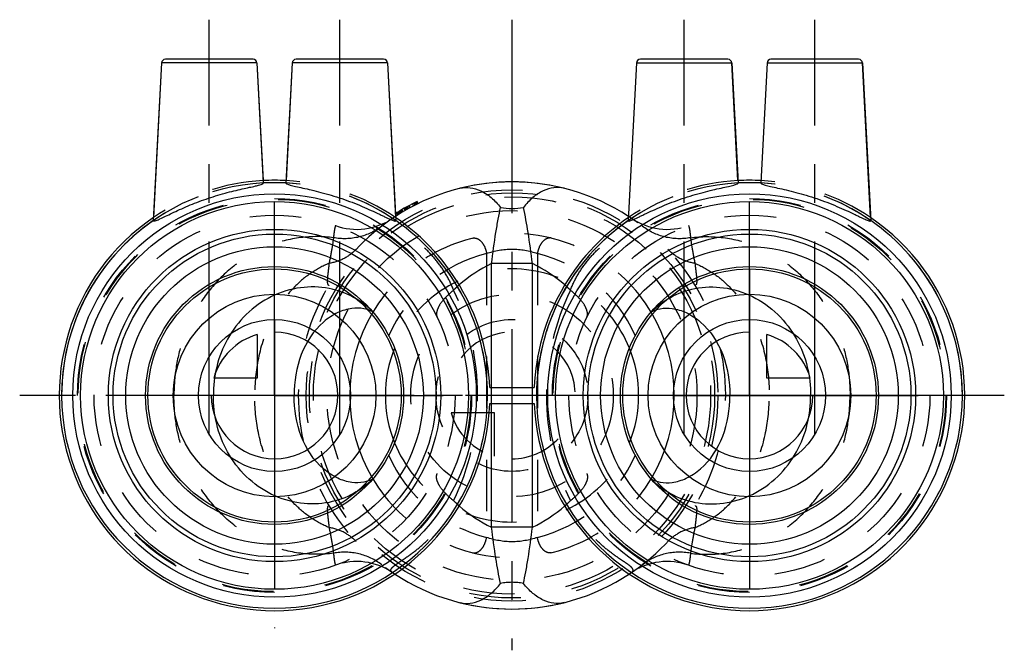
# Model space of a CAD drawing. Header units: millimetres. Extents: x 438 to 562, y 460 to 540.
import ezdxf

# ---------------------------------------------------------------- set-up
doc = ezdxf.new("R2010")
doc.units = ezdxf.units.MM
doc.header["$LTSCALE"] = 65.185185
doc.linetypes.add('CENTER', pattern=[0.6, 0.375, -0.075, 0.075, -0.075])
doc.linetypes.add('HIDDEN', pattern=[0.2, 0.1, -0.1])
for name, color, linetype in [('ACHSEN_S', 7, 'CONTINUOUS'), ('FASEN', 7, 'CONTINUOUS'), ('KOERPER', 7, 'CONTINUOUS'), ('KONST.EL_MIT_GEO', 7, 'CONTINUOUS'), ('KURVEN', 7, 'CONTINUOUS')]:
    doc.layers.add(name, color=color, linetype=linetype)

msp = doc.modelspace()

# ---------------------------------------------------------------- linework, layer by layer
at = {"layer": 'ACHSEN_S', "color": 2, "linetype": 'CENTER'}
for p, q in [((500, 539.82), (500, 460.11)), ((562.2, 492.32), (437.8, 492.32))]:
    msp.add_line(p, q, dxfattribs=at)
at = {"layer": 'FASEN', "color": 8, "linetype": 'HIDDEN'}
msp.add_circle((500, 492.32), 23.37, dxfattribs=at)
at = {"layer": 'KOERPER', "color": 2, "linetype": 'CENTER'}
for p, q in [((461.75, 487.32), (461.75, 539.82)), ((478.25, 487.32), (478.25, 539.82)), ((521.75, 487.32), (521.75, 539.82)), ((538.25, 487.32), (538.25, 539.82)), ((470, 492.32), (470, 520.34)), ((530, 492.32), (530, 519.91)), ((457.29, 492.32), (448.7, 492.32)), ((470, 492.32), (467.5, 492.32)), ((470, 492.32), (470, 462.91)), ((470, 492.32), (491.3, 492.32)), ((530, 492.32), (508.7, 492.32)), ((530, 492.32), (532.5, 492.32)), ((530, 492.32), (530, 463.55)), ((542.71, 492.32), (551.3, 492.32))]:
    msp.add_line(p, q, dxfattribs=at)
at = {"layer": 'KOERPER', "color": 7, "linetype": 'Continuous'}
for p, q in [((455.73, 534.35), (454.68, 514.44)), ((467.77, 534.35), (468.57, 519.18)), ((472.23, 534.35), (471.43, 519.18)), ((484.27, 534.35), (485.32, 514.44)), ((515.73, 534.35), (514.68, 514.44)), ((527.77, 534.35), (528.57, 519.18)), ((532.23, 534.35), (531.43, 519.18)), ((544.27, 534.35), (545.32, 514.44)), ((497.18, 493.32), (502.82, 493.32)), ((497.18, 491.32), (502.82, 491.32))]:
    msp.add_line(p, q, dxfattribs=at)
at = {"layer": 'KOERPER', "color": 8, "linetype": 'HIDDEN'}
for p, q in [((457.29, 492.32), (447.2, 492.32)), ((467.5, 492.32), (457.29, 492.32)), ((532.5, 492.32), (542.71, 492.32)), ((542.71, 492.32), (552.8, 492.32))]:
    msp.add_line(p, q, dxfattribs=at)
for centre, radius, start, end in [((470, 492.32), 26.9, 93.0482, 180), ((470, 492.32), 27.2, 93.0477, 124.2255), ((470, 492.32), 26.9, 55.2874, 86.9518), ((470, 492.32), 27.2, 55.7745, 86.9523), ((530, 492.32), 26.9, 93.0482, 180), ((530, 492.32), 27.2, 93.0477, 124.2255), ((530, 492.32), 26.9, 55.2874, 86.9518), ((530, 492.32), 27.2, 55.7745, 86.9523), ((470, 492.32), 26.9, 180, 360), ((530, 492.32), 26.9, 180, 360)]:
    msp.add_arc(centre, radius, start, end, dxfattribs=at)
at = {"layer": 'KOERPER', "color": 7, "linetype": 'Continuous'}
for centre, radius, start, end in [((470, 492.32), 27.2, 86.9523, 93.0477), ((470, 492.32), 26.9, 86.9518, 93.0482), ((500, 492.32), 27, 75.9235, 104.0765), ((530, 492.32), 27.2, 86.9523, 93.0477), ((530, 492.32), 26.9, 86.9518, 93.0482), ((470, 492.32), 27.2, 124.2255, 357.8931), ((470, 492.32), 26.9, 124.7126, 180), ((470, 492.32), 27.2, 2.1069, 55.7745), ((470, 492.32), 26.9, 0, 55.2874), ((530, 492.32), 27.2, 124.2255, 177.8931), ((530, 492.32), 27.2, 182.1069, 55.7745), ((530, 492.32), 26.9, 124.7126, 180), ((530, 492.32), 26.9, 0, 55.2874), ((500, 492.32), 27, 255.9235, 284.0765)]:
    msp.add_arc(centre, radius, start, end, dxfattribs=at)
for points, knots in [([(455.03, 514.44), (455.2, 514.5), (455.59, 514.68), (456.26, 515), (457.08, 515.39), (458.39, 516), (460.21, 516.77), (462.14, 517.43), (463.72, 517.89), (464.84, 518.18), (465.87, 518.42), (466.77, 518.62), (467.51, 518.78), (468.06, 518.92), (468.39, 519.02), (468.54, 519.11), (468.57, 519.16), (468.57, 519.18)], [0, 0, 0, 0, 0.037462, 0.089703, 0.153676, 0.226662, 0.390719, 0.565236, 0.65091, 0.732168, 0.806383, 0.871069, 0.92404, 0.963562, 0.988559, 0.995683, 1, 1, 1, 1]), ([(471.43, 519.18), (471.43, 519.16), (471.47, 519.1), (471.66, 519.01), (472.06, 518.88), (472.73, 518.73), (473.62, 518.53), (474.69, 518.29), (475.9, 517.99), (477.19, 517.63), (478.93, 517.08), (480.61, 516.43), (482.18, 515.74), (483.05, 515.33), (483.68, 515.03), (484.09, 514.83), (484.44, 514.66), (484.74, 514.53), (484.98, 514.43), (485.14, 514.38), (485.24, 514.37), (485.28, 514.38), (485.32, 514.4), (485.32, 514.42), (485.32, 514.44)], [0, 0, 0, 0, 0.004781, 0.013086, 0.042714, 0.089552, 0.151896, 0.227189, 0.312298, 0.403785, 0.498205, 0.683309, 0.768462, 0.845015, 0.879092, 0.909769, 0.936543, 0.958898, 0.976342, 0.988541, 0.992666, 0.995611, 0.997769, 1, 1, 1, 1]), ([(514.68, 514.44), (514.68, 514.42), (514.68, 514.4), (514.72, 514.38), (514.76, 514.37), (514.86, 514.38), (515.02, 514.43), (515.26, 514.53), (515.56, 514.66), (515.91, 514.83), (516.32, 515.03), (516.95, 515.33), (517.82, 515.74), (519.39, 516.43), (521.07, 517.08), (522.81, 517.63), (524.1, 517.99), (525.31, 518.29), (526.38, 518.53), (527.27, 518.73), (527.94, 518.88), (528.34, 519.01), (528.53, 519.1), (528.57, 519.16), (528.57, 519.18)], [0, 0, 0, 0, 0.002231, 0.004389, 0.007334, 0.011458, 0.023657, 0.041099, 0.063454, 0.090227, 0.120902, 0.154977, 0.231524, 0.316676, 0.501778, 0.596179, 0.687673, 0.772791, 0.848089, 0.910439, 0.957282, 0.986913, 0.995219, 1, 1, 1, 1]), ([(531.43, 519.18), (531.43, 519.16), (531.47, 519.1), (531.66, 519.01), (532.06, 518.88), (532.73, 518.73), (533.62, 518.53), (534.69, 518.29), (535.9, 517.99), (537.19, 517.63), (538.93, 517.08), (540.61, 516.43), (542.18, 515.74), (543.05, 515.33), (543.68, 515.03), (544.09, 514.83), (544.44, 514.66), (544.74, 514.53), (544.98, 514.43), (545.14, 514.38), (545.24, 514.37), (545.28, 514.38), (545.32, 514.4), (545.32, 514.42), (545.32, 514.44)], [0, 0, 0, 0, 0.004781, 0.013086, 0.042714, 0.089552, 0.151896, 0.227189, 0.312298, 0.403785, 0.498204, 0.683309, 0.768463, 0.845016, 0.879093, 0.909769, 0.936543, 0.958898, 0.976342, 0.988541, 0.992666, 0.995611, 0.997769, 1, 1, 1, 1]), ([(454.68, 514.44), (454.68, 514.42), (454.69, 514.39), (454.74, 514.37), (454.81, 514.38), (454.87, 514.39), (454.9, 514.4)], [0, 0, 0, 0, 0.158403, 0.33423, 0.606808, 1, 1, 1, 1]), ([(454.9, 514.4), (454.91, 514.4), (454.95, 514.42), (455, 514.43), (455.03, 514.44)], [0, 0, 0, 0, 0.228023, 1, 1, 1, 1])]:
    msp.add_open_spline(points, degree=3, knots=knots, dxfattribs=at)
at = {"layer": 'KOERPER', "color": 8, "linetype": 'HIDDEN'}
for points in [[(473, 492.32), (473, 492.32), (472.99, 492.33), (472.98, 492.32), (472.95, 492.32), (472.91, 492.32), (472.86, 492.32), (472.77, 492.32), (472.63, 492.32), (472.43, 492.32), (472.18, 492.32), (471.9, 492.32), (471.43, 492.32), (470.74, 492.32), (469.8, 492.32), (468.7, 492.32), (467.92, 492.32), (467.5, 492.32)], [(527, 492.32), (527, 492.32), (527.01, 492.33), (527.02, 492.32), (527.05, 492.32), (527.09, 492.32), (527.14, 492.32), (527.23, 492.32), (527.37, 492.32), (527.57, 492.32), (527.82, 492.32), (528.1, 492.32), (528.57, 492.32), (529.26, 492.32), (530.2, 492.32), (531.3, 492.32), (532.08, 492.32), (532.5, 492.32)]]:
    msp.add_open_spline(points, degree=3, knots=[0, 0, 0, 0, 0.00102, 0.004076, 0.009164, 0.01628, 0.025419, 0.036578, 0.064934, 0.101307, 0.145624, 0.197803, 0.257764, 0.400593, 0.572877, 0.773216, 1, 1, 1, 1], dxfattribs=at)
at = {"layer": 'KONST.EL_MIT_GEO', "color": 7, "linetype": 'Continuous'}
for p, q in [((455.73, 534.35), (454.7, 514.81)), ((467.77, 534.35), (455.73, 534.35)), ((467.28, 534.82), (456.22, 534.82)), ((467.77, 534.35), (468.55, 519.48)), ((472.23, 534.35), (471.45, 519.48)), ((484.27, 534.35), (472.23, 534.35)), ((483.78, 534.82), (472.72, 534.82)), ((484.27, 534.35), (485.3, 514.81)), ((515.73, 534.35), (527.77, 534.35)), ((527.28, 534.82), (516.22, 534.82)), ((528.55, 519.48), (527.77, 534.35)), ((532.23, 534.35), (544.27, 534.35)), ((543.78, 534.82), (532.72, 534.82)), ((545.3, 514.81), (544.27, 534.35)), ((487.88, 516.45), (487.75, 516.72)), ((488.16, 516.59), (488.03, 516.86)), ((485.54, 515.12), (485.41, 515.4)), ((485.61, 515.17), (485.48, 515.44)), ((497.43, 493.32), (497.43, 508.99)), ((502.57, 508.99), (497.43, 508.99)), ((502.57, 493.32), (502.57, 508.99)), ((479.5, 492.32), (453.7, 492.32)), ((520.5, 492.32), (546.3, 492.32)), ((497.43, 475.66), (497.43, 491.32)), ((502.57, 475.66), (502.57, 491.32)), ((502.57, 475.66), (497.43, 475.66))]:
    msp.add_line(p, q, dxfattribs=at)
at = {"layer": 'KONST.EL_MIT_GEO', "color": 8, "linetype": 'HIDDEN'}
for p, q in [((487.07, 516.02), (486.94, 516.29)), ((487.13, 516.06), (487, 516.33)), ((487.14, 516.06), (487.01, 516.33)), ((487.56, 516.28), (487.43, 516.55)), ((487.73, 516.37), (487.6, 516.64)), ((487.74, 516.38), (487.61, 516.65)), ((487.81, 516.41), (487.68, 516.68)), ((487.86, 516.44), (487.73, 516.71)), ((487.98, 516.5), (487.85, 516.77)), ((487.99, 516.5), (487.86, 516.77)), ((488.02, 516.52), (487.89, 516.79)), ((485.68, 515.21), (485.54, 515.48)), ((485.69, 515.22), (485.55, 515.49)), ((485.71, 515.23), (485.58, 515.5)), ((485.83, 515.31), (485.7, 515.58)), ((485.93, 515.37), (485.8, 515.64)), ((485.98, 515.39), (485.84, 515.67)), ((485.99, 515.4), (485.86, 515.68)), ((486.08, 515.46), (485.95, 515.73)), ((486.12, 515.48), (485.99, 515.75)), ((486.13, 515.49), (486, 515.76)), ((486.21, 515.53), (486.07, 515.8)), ((486.23, 515.55), (486.1, 515.82)), ((486.51, 515.71), (486.38, 515.98)), ((486.54, 515.73), (486.41, 516)), ((486.56, 515.74), (486.43, 516.01)), ((486.66, 515.8), (486.53, 516.07)), ((486.81, 515.88), (486.68, 516.15)), ((486.86, 515.91), (486.73, 516.18)), ((486.88, 515.92), (486.75, 516.19)), ((496.79, 510.27), (496.79, 474.38)), ((503.21, 510.27), (503.21, 474.38)), ((476.85, 506.21), (476.85, 506.22)), ((523.15, 506.22), (523.15, 506.21)), ((523.15, 506.21), (523.15, 506.22)), ((497.43, 491.32), (497.43, 493.32)), ((502.57, 491.32), (502.57, 493.32)), ((476.85, 478.43), (476.85, 478.43)), ((476.85, 478.43), (476.85, 478.43)), ((523.15, 478.43), (523.15, 478.43)), ((523.15, 478.43), (523.15, 478.43))]:
    msp.add_line(p, q, dxfattribs=at)
at = {"layer": 'KONST.EL_MIT_GEO', "color": 7, "linetype": 'Continuous'}
for centre, radius in [((470, 492.32), 25.49), ((530, 492.32), 25.49), ((470, 492.32), 24.5), ((530, 492.32), 24.5), ((470, 492.32), 21), ((470, 492.32), 20.4), ((530, 492.32), 21), ((530, 492.32), 20.4), ((470, 492.32), 18.8), ((530, 492.32), 18.8), ((470, 492.32), 16.3), ((530, 492.32), 16.3)]:
    msp.add_circle(centre, radius, dxfattribs=at)
at = {"layer": 'KONST.EL_MIT_GEO', "color": 8, "linetype": 'HIDDEN'}
for centre, radius in [((500, 492.32), 26), ((500, 492.32), 25.6), ((470, 492.32), 24.9), ((470, 492.32), 24.8), ((500, 492.32), 25.1), ((530, 492.32), 24.9), ((530, 492.32), 24.8), ((470, 492.32), 22.8), ((530, 492.32), 22.8)]:
    msp.add_circle(centre, radius, dxfattribs=at)
at = {"layer": 'KONST.EL_MIT_GEO', "color": 7, "linetype": 'Continuous'}
for centre, radius, start, end in [((456.22, 534.32), 0.5, 90, 177), ((467.28, 534.32), 0.5, 3, 90), ((472.72, 534.32), 0.5, 90, 177), ((483.78, 534.32), 0.5, 3, 90), ((516.22, 534.32), 0.5, 90, 177), ((527.28, 534.32), 0.5, 3, 90), ((532.72, 534.32), 0.5, 90, 177), ((543.78, 534.32), 0.5, 3, 90), ((500, 492.32), 27, 56.9694, 123.0306), ((500, 492.32), 27.3, 116, 122.309), ((505.43, 492.37), 18.45, 115.7164, 131.0003), ((494.55, 492.34), 18.48, 49.0103, 64.2666), ((500, 492.32), 20.5, 149.0221, 210.9779), ((500, 492.32), 20.5, 329.0221, 30.9779), ((470, 492.32), 26.9, 180, 360), ((530, 492.32), 26.9, 180, 360), ((505.44, 492.29), 18.46, 229.0089, 244.2815), ((494.56, 492.29), 18.46, 295.7263, 310.9924), ((500, 492.32), 27, 236.689, 303.311)]:
    msp.add_arc(centre, radius, start, end, dxfattribs=at)
at = {"layer": 'KONST.EL_MIT_GEO', "color": 8, "linetype": 'HIDDEN'}
for centre, radius, start, end in [((470, 492.32), 26.9, 0, 180), ((530, 492.32), 26.9, 0, 180), ((500, 492.32), 27, 123.0306, 236.689), ((480.39, 521.32), 8, 250.2772, 304.0685), ((500, 492.32), 27, 303.311, 56.9694), ((519.61, 521.32), 8, 235.9316, 289.7227), ((500, 492.32), 20.5, 30.9779, 149.0221), ((501.29, 492.32), 18.5, 104.0758, 155.7415), ((498.71, 492.32), 18.5, 24.2585, 75.9242), ((505.52, 492.27), 18.58, 131.9332, 133.9371), ((464.86, 492.32), 30.8, 334.3718, 25.6282), ((505.5, 492.29), 18.55, 130.9936, 131.9329), ((535.14, 492.32), 30.8, 154.3717, 205.6283), ((494.51, 492.3), 18.54, 48.0672, 49.0087), ((494.49, 492.28), 18.56, 46.0628, 48.0669), ((474.93, 495.51), 10.5, 44.521, 44.9291), ((480.83, 500.09), 3.21, 60.1697, 60.5335), ((525.07, 495.51), 10.5, 135.0709, 135.479), ((519.17, 500.09), 3.21, 119.4665, 119.8303), ((501.29, 492.32), 18.5, 204.2585, 255.9242), ((498.71, 492.32), 18.5, 284.0758, 335.7415), ((474.93, 489.14), 10.5, 315.0709, 315.479), ((480.83, 484.55), 3.21, 299.4665, 299.8303), ((500, 492.32), 20.5, 210.9779, 329.0221), ((525.07, 489.14), 10.5, 224.521, 224.9291), ((519.17, 484.55), 3.21, 240.1697, 240.5335), ((505.52, 492.38), 18.57, 226.0629, 228.0656), ((494.49, 492.37), 18.56, 311.9315, 313.9372), ((505.5, 492.36), 18.55, 228.0659, 229.0098), ((494.51, 492.35), 18.54, 310.9882, 311.9312), ((480.39, 463.33), 8, 55.9316, 109.7227), ((519.61, 463.33), 8, 70.2773, 124.0682)]:
    msp.add_arc(centre, radius, start, end, dxfattribs=at)
at = {"layer": 'KONST.EL_MIT_GEO', "color": 7, "linetype": 'Continuous'}
for points, knots in [([(493.43, 518.51), (493.85, 518.62), (494.77, 518.66), (496.14, 518.23), (497.45, 517.35), (498.2, 516.54), (498.56, 516.09)], [0, 0, 0, 0, 0.216548, 0.449858, 0.710331, 1, 1, 1, 1]), ([(506.57, 518.51), (506.15, 518.62), (505.23, 518.66), (503.86, 518.23), (502.55, 517.35), (501.8, 516.54), (501.44, 516.09)], [0, 0, 0, 0, 0.216483, 0.449723, 0.710091, 1, 1, 1, 1]), ([(497.43, 508.99), (497.58, 510.31), (497.83, 512.19), (498.24, 514.55), (498.45, 515.6), (498.56, 516.09)], [0, 0, 0, 0, 0.553477, 0.792496, 1, 1, 1, 1]), ([(498.56, 516.09), (499.02, 515.98), (500, 515.91), (500.97, 515.98), (501.44, 516.09)], [0, 0, 0, 0, 0.499965, 1, 1, 1, 1]), ([(502.57, 508.99), (502.42, 510.31), (502.1, 512.68), (501.68, 515.04), (501.44, 516.09)], [0, 0, 0, 0, 0.553572, 1, 1, 1, 1]), ([(482.37, 502.93), (481.67, 503.63), (479.97, 504.91), (476.82, 506.04), (473.18, 506.13), (469.51, 504.99), (466.29, 502.71), (463.91, 499.57), (462.55, 496), (462.27, 493.52), (462.27, 492.32)], [0, 0, 0, 0, 0.102871, 0.217228, 0.341603, 0.473305, 0.608802, 0.744109, 0.875453, 1, 1, 1, 1]), ([(517.63, 502.93), (518.33, 503.63), (520.03, 504.91), (523.18, 506.04), (526.82, 506.13), (530.49, 504.99), (533.71, 502.71), (536.09, 499.57), (537.45, 496), (537.73, 493.52), (537.73, 492.32)], [0, 0, 0, 0, 0.102871, 0.217228, 0.341603, 0.473305, 0.608802, 0.744109, 0.875453, 1, 1, 1, 1]), ([(482.41, 502.88), (482.06, 503.08), (481.19, 503.38), (479.64, 503.39), (477.86, 502.83), (475.33, 501.15), (472.99, 497.52), (472.48, 494.07), (472.48, 492.32)], [0, 0, 0, 0, 0.070558, 0.159748, 0.268997, 0.396951, 0.690373, 1, 1, 1, 1]), ([(517.59, 502.88), (517.94, 503.08), (518.81, 503.38), (520.36, 503.39), (522.14, 502.83), (524.67, 501.15), (527.01, 497.52), (527.52, 494.07), (527.52, 492.32)], [0, 0, 0, 0, 0.070558, 0.159748, 0.268997, 0.396951, 0.690373, 1, 1, 1, 1]), ([(482.37, 481.72), (481.67, 481.02), (479.97, 479.74), (476.82, 478.61), (473.18, 478.52), (469.51, 479.65), (466.29, 481.94), (463.91, 485.07), (462.55, 488.64), (462.27, 491.12), (462.27, 492.32)], [0, 0, 0, 0, 0.102871, 0.217228, 0.341603, 0.473305, 0.608802, 0.744109, 0.875453, 1, 1, 1, 1]), ([(482.41, 481.76), (482.06, 481.57), (481.19, 481.27), (479.64, 481.26), (477.86, 481.81), (475.33, 483.5), (472.99, 487.13), (472.48, 490.57), (472.48, 492.32)], [0, 0, 0, 0, 0.070558, 0.159748, 0.268997, 0.396951, 0.690373, 1, 1, 1, 1]), ([(517.59, 481.76), (517.94, 481.57), (518.81, 481.27), (520.36, 481.26), (522.14, 481.81), (524.67, 483.5), (527.01, 487.13), (527.52, 490.57), (527.52, 492.32)], [0, 0, 0, 0, 0.070558, 0.159748, 0.268997, 0.396951, 0.690373, 1, 1, 1, 1]), ([(517.63, 481.72), (518.33, 481.02), (520.03, 479.74), (523.18, 478.61), (526.82, 478.52), (530.49, 479.65), (533.71, 481.94), (536.09, 485.07), (537.45, 488.64), (537.73, 491.12), (537.73, 492.32)], [0, 0, 0, 0, 0.102871, 0.217228, 0.341603, 0.473305, 0.608802, 0.744109, 0.875453, 1, 1, 1, 1]), ([(498.56, 468.56), (498.32, 469.6), (497.9, 471.96), (497.58, 474.34), (497.43, 475.66)], [0, 0, 0, 0, 0.446386, 1, 1, 1, 1]), ([(501.44, 468.56), (501.55, 469.04), (501.76, 470.09), (502.17, 472.46), (502.42, 474.34), (502.57, 475.66)], [0, 0, 0, 0, 0.207487, 0.446481, 1, 1, 1, 1]), ([(493.43, 466.13), (493.85, 466.03), (494.77, 465.98), (496.14, 466.42), (497.45, 467.3), (498.2, 468.1), (498.56, 468.56)], [0, 0, 0, 0, 0.216484, 0.449723, 0.710089, 1, 1, 1, 1]), ([(501.44, 468.56), (501.21, 468.61), (500.73, 468.68), (500, 468.71), (499.27, 468.68), (498.79, 468.61), (498.56, 468.56)], [0, 0, 0, 0, 0.246853, 0.499951, 0.753075, 1, 1, 1, 1]), ([(506.57, 466.13), (506.15, 466.03), (505.23, 465.98), (503.86, 466.42), (502.55, 467.3), (501.8, 468.1), (501.44, 468.56)], [0, 0, 0, 0, 0.216541, 0.449852, 0.710332, 1, 1, 1, 1])]:
    msp.add_open_spline(points, degree=3, knots=knots, dxfattribs=at)
at = {"layer": 'KONST.EL_MIT_GEO', "color": 8, "linetype": 'HIDDEN'}
for points, knots in [([(477.69, 513.79), (477.69, 513.78), (477.68, 513.76), (477.67, 513.73), (477.66, 513.67), (477.63, 513.57), (477.59, 513.41), (477.56, 513.21), (477.5, 512.82), (477.47, 512.5), (477.44, 512.26)], [0, 0, 0, 0, 0.016249, 0.035749, 0.06246, 0.136902, 0.239443, 0.371789, 0.537785, 1, 1, 1, 1]), ([(492.63, 505.64), (492.36, 506.31), (491.72, 507.62), (490.48, 509.41), (489.03, 510.95), (487.74, 512.02), (486.76, 512.73), (486.11, 513.16), (485.56, 513.53), (485.14, 513.84), (484.85, 514.09), (484.71, 514.3), (484.69, 514.45), (484.74, 514.58), (484.82, 514.65), (484.88, 514.69)], [0, 0, 0, 0, 0.174272, 0.352016, 0.525408, 0.685388, 0.756838, 0.820307, 0.874008, 0.91649, 0.947227, 0.967565, 0.975332, 0.982762, 1, 1, 1, 1]), ([(507.37, 505.64), (507.64, 506.31), (508.28, 507.62), (509.52, 509.41), (510.97, 510.95), (512.25, 512.02), (513.24, 512.73), (513.89, 513.16), (514.44, 513.53), (514.86, 513.84), (515.15, 514.09), (515.29, 514.3), (515.31, 514.45), (515.26, 514.58), (515.18, 514.65), (515.12, 514.69)], [0, 0, 0, 0, 0.174264, 0.351994, 0.525378, 0.685354, 0.756806, 0.820283, 0.873993, 0.916475, 0.947222, 0.967562, 0.97533, 0.982761, 1, 1, 1, 1]), ([(522.31, 513.79), (522.31, 513.78), (522.32, 513.76), (522.33, 513.73), (522.34, 513.67), (522.37, 513.57), (522.41, 513.41), (522.44, 513.21), (522.5, 512.82), (522.53, 512.5), (522.56, 512.26)], [0, 0, 0, 0, 0.016241, 0.035738, 0.062445, 0.136884, 0.239422, 0.371769, 0.537767, 1, 1, 1, 1]), ([(483.55, 513.73), (482.7, 513.08), (480.71, 512.13), (478.5, 512.07), (477.44, 512.26)], [0, 0, 0, 0, 0.498475, 1, 1, 1, 1]), ([(522.56, 512.26), (521.5, 512.07), (519.29, 512.13), (517.3, 513.08), (516.45, 513.73)], [0, 0, 0, 0, 0.501525, 1, 1, 1, 1]), ([(477.44, 512.26), (476.07, 512.44), (473.24, 512.45), (469.13, 511.37), (465.38, 509.3), (462.27, 506.44), (459.91, 503.08), (458.33, 499.49), (457.47, 495.88), (457.29, 493.48), (457.29, 492.32)], [0, 0, 0, 0, 0.129071, 0.261408, 0.394602, 0.526165, 0.653756, 0.775785, 0.891316, 1, 1, 1, 1]), ([(477.44, 512.26), (477.4, 511.82), (477.23, 510.73), (477.02, 509.66), (476.88, 509.01)], [0, 0, 0, 0, 0.401676, 1, 1, 1, 1]), ([(495.01, 512.21), (495.19, 512.25), (495.64, 512.2), (496.18, 511.76), (496.59, 511.09), (496.74, 510.55), (496.79, 510.27)], [0, 0, 0, 0, 0.193823, 0.427118, 0.703384, 1, 1, 1, 1]), ([(504.99, 512.21), (504.81, 512.25), (504.36, 512.2), (503.82, 511.76), (503.41, 511.09), (503.26, 510.55), (503.21, 510.27)], [0, 0, 0, 0, 0.193823, 0.427118, 0.703384, 1, 1, 1, 1]), ([(522.56, 512.26), (523.93, 512.44), (526.76, 512.45), (530.87, 511.37), (534.62, 509.3), (537.73, 506.44), (540.09, 503.08), (541.67, 499.49), (542.53, 495.88), (542.71, 493.48), (542.71, 492.32)], [0, 0, 0, 0, 0.129071, 0.261408, 0.394602, 0.526165, 0.653756, 0.775785, 0.891316, 1, 1, 1, 1]), ([(522.56, 512.26), (522.6, 511.82), (522.77, 510.73), (522.98, 509.66), (523.12, 509.01)], [0, 0, 0, 0, 0.401683, 1, 1, 1, 1]), ([(480.32, 510.8), (479.87, 510.33), (478.81, 509.53), (477.54, 509.12), (476.88, 509.01)], [0, 0, 0, 0, 0.492471, 1, 1, 1, 1]), ([(496.79, 510.27), (497.81, 510.63), (500, 511.02), (502.19, 510.63), (503.21, 510.27)], [0, 0, 0, 0, 0.5, 1, 1, 1, 1]), ([(523.12, 509.01), (522.46, 509.12), (521.19, 509.53), (520.13, 510.33), (519.68, 510.8)], [0, 0, 0, 0, 0.507529, 1, 1, 1, 1]), ([(476.88, 509.01), (476.08, 508.69), (474.53, 507.85), (471.85, 505.58), (469.37, 501.96), (467.8, 497.16), (467.5, 493.89), (467.5, 492.32)], [0, 0, 0, 0, 0.128257, 0.258406, 0.517481, 0.767421, 1, 1, 1, 1]), ([(476.88, 509.01), (476.86, 508.79), (476.81, 508.34), (476.73, 507.68), (476.67, 507.07), (476.65, 506.63), (476.7, 506.37), (476.77, 506.28), (476.84, 506.28), (476.86, 506.27), (476.87, 506.26), (476.86, 506.24), (476.84, 506.2), (476.85, 506.21)], [0, 0, 0, 0, 0.230539, 0.463658, 0.684937, 0.8627, 0.91885, 0.951838, 0.972028, 0.979995, 0.982978, 0.987108, 1, 1, 1, 1]), ([(523.12, 509.01), (523.14, 508.79), (523.19, 508.34), (523.27, 507.68), (523.33, 507.07), (523.35, 506.63), (523.3, 506.37), (523.23, 506.28), (523.16, 506.28), (523.14, 506.27), (523.13, 506.26), (523.14, 506.24), (523.16, 506.2), (523.15, 506.21)], [0, 0, 0, 0, 0.230548, 0.46368, 0.68496, 0.862721, 0.918869, 0.951852, 0.972037, 0.980001, 0.982982, 0.987118, 1, 1, 1, 1]), ([(523.12, 509.01), (523.92, 508.69), (525.47, 507.85), (528.15, 505.58), (530.63, 501.96), (532.2, 497.16), (532.5, 493.89), (532.5, 492.32)], [0, 0, 0, 0, 0.128257, 0.258406, 0.517481, 0.767421, 1, 1, 1, 1]), ([(492.63, 505.64), (492.25, 505.33), (491.59, 504.74), (490.92, 503.91), (490.6, 503.29), (490.47, 502.88), (490.45, 502.51), (490.51, 502.28), (490.56, 502.18)], [0, 0, 0, 0, 0.345675, 0.625747, 0.739892, 0.837916, 0.92282, 1, 1, 1, 1]), ([(509.44, 502.18), (509.49, 502.28), (509.55, 502.51), (509.53, 502.88), (509.4, 503.29), (509.08, 503.91), (508.41, 504.74), (507.75, 505.33), (507.37, 505.64)], [0, 0, 0, 0, 0.07718, 0.162084, 0.260108, 0.374253, 0.654325, 1, 1, 1, 1]), ([(477.44, 472.38), (476.07, 472.2), (473.24, 472.19), (469.13, 473.27), (465.38, 475.35), (462.27, 478.21), (459.91, 481.56), (458.33, 485.15), (457.47, 488.76), (457.29, 491.16), (457.29, 492.32)], [0, 0, 0, 0, 0.129071, 0.261408, 0.394602, 0.526165, 0.653756, 0.775785, 0.891316, 1, 1, 1, 1]), ([(476.88, 475.63), (476.08, 475.96), (474.53, 476.8), (471.85, 479.06), (469.37, 482.69), (467.8, 487.49), (467.5, 490.75), (467.5, 492.32)], [0, 0, 0, 0, 0.128257, 0.258406, 0.517481, 0.767421, 1, 1, 1, 1]), ([(522.56, 472.38), (523.93, 472.2), (526.76, 472.19), (530.87, 473.27), (534.62, 475.35), (537.73, 478.21), (540.09, 481.56), (541.67, 485.15), (542.53, 488.76), (542.71, 491.16), (542.71, 492.32)], [0, 0, 0, 0, 0.129071, 0.261408, 0.394602, 0.526165, 0.653756, 0.775785, 0.891316, 1, 1, 1, 1]), ([(523.12, 475.63), (523.92, 475.96), (525.47, 476.8), (528.15, 479.06), (530.63, 482.69), (532.2, 487.49), (532.5, 490.75), (532.5, 492.32)], [0, 0, 0, 0, 0.128257, 0.258406, 0.517481, 0.767421, 1, 1, 1, 1]), ([(492.63, 479), (492.25, 479.31), (491.59, 479.91), (490.92, 480.73), (490.6, 481.36), (490.47, 481.76), (490.45, 482.13), (490.51, 482.36), (490.56, 482.46)], [0, 0, 0, 0, 0.345674, 0.625746, 0.739891, 0.837915, 0.922819, 1, 1, 1, 1]), ([(509.44, 482.46), (509.49, 482.36), (509.55, 482.13), (509.53, 481.76), (509.4, 481.36), (509.08, 480.73), (508.41, 479.91), (507.75, 479.31), (507.37, 479)], [0, 0, 0, 0, 0.077181, 0.162085, 0.260109, 0.374254, 0.654326, 1, 1, 1, 1]), ([(484.88, 469.96), (484.82, 470), (484.74, 470.07), (484.69, 470.2), (484.71, 470.35), (484.85, 470.56), (485.14, 470.81), (485.56, 471.12), (486.11, 471.48), (486.76, 471.92), (487.74, 472.63), (489.03, 473.69), (490.48, 475.24), (491.72, 477.03), (492.36, 478.34), (492.63, 479)], [0, 0, 0, 0, 0.017239, 0.024668, 0.032435, 0.052773, 0.083511, 0.125992, 0.179693, 0.243163, 0.314613, 0.474593, 0.647985, 0.825728, 1, 1, 1, 1]), ([(515.12, 469.96), (515.18, 470), (515.26, 470.07), (515.31, 470.2), (515.29, 470.35), (515.15, 470.56), (514.86, 470.81), (514.44, 471.12), (513.89, 471.48), (513.24, 471.92), (512.25, 472.63), (510.97, 473.69), (509.52, 475.24), (508.28, 477.03), (507.64, 478.34), (507.37, 479)], [0, 0, 0, 0, 0.017239, 0.02467, 0.032438, 0.052779, 0.083525, 0.126007, 0.179717, 0.243194, 0.314645, 0.474622, 0.648005, 0.825736, 1, 1, 1, 1]), ([(476.85, 478.43), (476.84, 478.44), (476.86, 478.41), (476.87, 478.39), (476.86, 478.38), (476.84, 478.36), (476.77, 478.37), (476.7, 478.27), (476.65, 478.02), (476.67, 477.57), (476.73, 476.96), (476.81, 476.3), (476.86, 475.86), (476.88, 475.63)], [0, 0, 0, 0, 0.01291, 0.01703, 0.020016, 0.027987, 0.048175, 0.081169, 0.137338, 0.315102, 0.536365, 0.769472, 1, 1, 1, 1]), ([(523.15, 478.43), (523.16, 478.44), (523.14, 478.41), (523.13, 478.39), (523.14, 478.38), (523.16, 478.36), (523.23, 478.37), (523.3, 478.27), (523.35, 478.02), (523.33, 477.57), (523.27, 476.96), (523.19, 476.3), (523.14, 475.86), (523.12, 475.63)], [0, 0, 0, 0, 0.012868, 0.017014, 0.019992, 0.027951, 0.04812, 0.081092, 0.137234, 0.314991, 0.53628, 0.76943, 1, 1, 1, 1]), ([(476.88, 475.63), (477.02, 474.99), (477.23, 473.91), (477.4, 472.82), (477.44, 472.38)], [0, 0, 0, 0, 0.598319, 1, 1, 1, 1]), ([(480.32, 473.84), (479.87, 474.31), (478.81, 475.12), (477.54, 475.52), (476.88, 475.63)], [0, 0, 0, 0, 0.492467, 1, 1, 1, 1]), ([(523.12, 475.63), (522.46, 475.52), (521.19, 475.12), (520.13, 474.31), (519.68, 473.84)], [0, 0, 0, 0, 0.507533, 1, 1, 1, 1]), ([(523.12, 475.63), (522.98, 474.99), (522.77, 473.91), (522.6, 472.82), (522.56, 472.38)], [0, 0, 0, 0, 0.598322, 1, 1, 1, 1]), ([(495.01, 472.44), (495.19, 472.39), (495.64, 472.45), (496.18, 472.89), (496.59, 473.56), (496.74, 474.1), (496.79, 474.38)], [0, 0, 0, 0, 0.193823, 0.427118, 0.703384, 1, 1, 1, 1]), ([(503.21, 474.38), (502.19, 474.02), (500, 473.63), (497.81, 474.02), (496.79, 474.38)], [0, 0, 0, 0, 0.5, 1, 1, 1, 1]), ([(504.99, 472.44), (504.81, 472.39), (504.36, 472.45), (503.82, 472.89), (503.41, 473.56), (503.26, 474.1), (503.21, 474.38)], [0, 0, 0, 0, 0.193823, 0.427118, 0.703384, 1, 1, 1, 1]), ([(483.55, 470.91), (482.7, 471.56), (480.71, 472.52), (478.5, 472.57), (477.44, 472.38)], [0, 0, 0, 0, 0.498474, 1, 1, 1, 1]), ([(477.44, 472.38), (477.47, 472.15), (477.5, 471.82), (477.56, 471.44), (477.59, 471.23), (477.63, 471.08), (477.66, 470.98), (477.67, 470.92), (477.68, 470.89), (477.69, 470.86), (477.69, 470.86)], [0, 0, 0, 0, 0.462233, 0.628231, 0.760578, 0.863116, 0.937555, 0.964263, 0.983759, 1, 1, 1, 1]), ([(522.56, 472.38), (521.5, 472.57), (519.29, 472.52), (517.3, 471.56), (516.45, 470.91)], [0, 0, 0, 0, 0.501525, 1, 1, 1, 1]), ([(522.56, 472.38), (522.53, 472.15), (522.5, 471.82), (522.44, 471.44), (522.41, 471.23), (522.37, 471.08), (522.34, 470.98), (522.33, 470.92), (522.32, 470.89), (522.31, 470.86), (522.31, 470.86)], [0, 0, 0, 0, 0.462215, 0.628211, 0.760557, 0.863098, 0.93754, 0.964251, 0.983751, 1, 1, 1, 1])]:
    msp.add_open_spline(points, degree=3, knots=knots, dxfattribs=at)
at = {"layer": 'KURVEN', "color": 40, "linetype": 'Continuous'}
for p, q in [((530, 508.32), (530, 476.32)), ((470, 501.92), (470, 492.32)), ((467.8, 500.01), (467.8, 494.52)), ((532.2, 494.52), (532.2, 500.01)), ((467.8, 494.52), (462.31, 494.52)), ((537.69, 494.52), (532.2, 494.52)), ((486.3, 492.32), (454, 492.32)), ((516, 492.32), (513.7, 492.32)), ((539.6, 492.32), (530, 492.32))]:
    msp.add_line(p, q, dxfattribs=at)
at = {"layer": 'KURVEN', "color": 8, "linetype": 'HIDDEN'}
for p, q in [((500, 493.32), (500, 482.72)), ((513.7, 492.32), (486.3, 492.32)), ((497.8, 490.12), (492.31, 490.12)), ((497.8, 484.63), (497.8, 490.12))]:
    msp.add_line(p, q, dxfattribs=at)
at = {"layer": 'KURVEN', "color": 40, "linetype": 'Continuous'}
for centre, radius in [((470, 492.32), 16), ((530, 492.32), 16), ((470, 492.32), 12.8), ((530, 492.32), 12.8), ((470, 492.32), 9.6), ((530, 492.32), 9.6)]:
    msp.add_circle(centre, radius, dxfattribs=at)
at = {"layer": 'KURVEN', "color": 8, "linetype": 'HIDDEN'}
for radius in [12.8, 9.6]:
    msp.add_circle((500, 492.32), radius, dxfattribs=at)
for radius, start, end in [(16, 21.9396, 158.0604), (8, 270, 180), (8, 195.962, 254.038), (16, 201.9396, 338.0604)]:
    msp.add_arc((500, 492.32), radius, start, end, dxfattribs=at)
at = {"layer": 'KURVEN', "color": 40, "linetype": 'Continuous'}
for centre, radius, start, end in [((470, 492.32), 8, 180, 90), ((530, 492.32), 8, 90, 360), ((470, 492.32), 8, 105.962, 164.038), ((530, 492.32), 8, 15.962, 74.038), ((500, 492.32), 16, 158.0604, 201.9396), ((500, 492.32), 16, 338.0604, 21.9396)]:
    msp.add_arc(centre, radius, start, end, dxfattribs=at)

doc.saveas('drawing.dxf')
